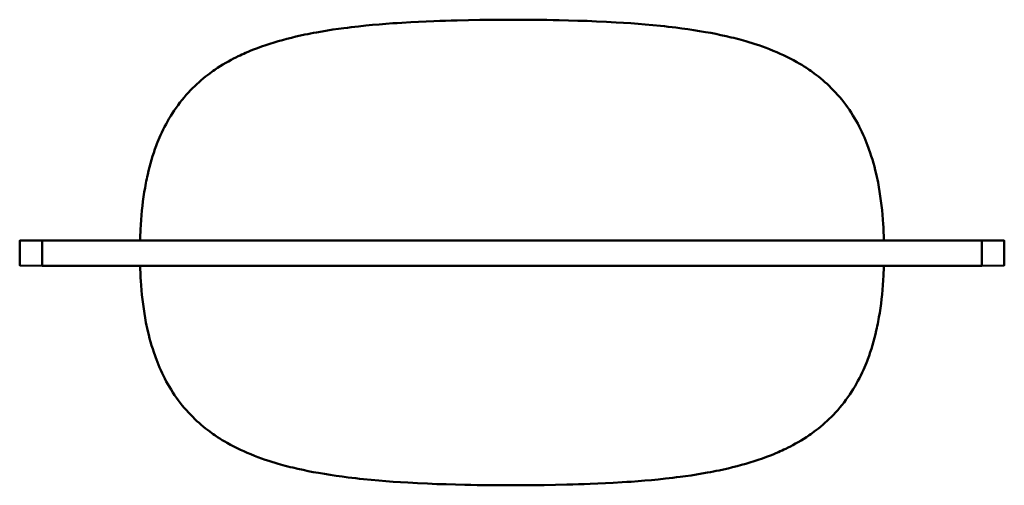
# Model space of a CAD drawing. Header units: millimetres. Extents: x 232 to 2412, y 755 to 2591.
# Tile 1 of 5: x 367 to 1425, y 755 to 1255. Entities that reach past the tile are written whole.
import ezdxf

# ---------------------------------------------------------------- set-up
doc = ezdxf.new("R2010")
doc.units = ezdxf.units.MM
doc.header["$LTSCALE"] = 10
doc.layers.add('Visibile (ISO)', color=7, linetype='Continuous', lineweight=50)

msp = doc.modelspace()

# ---------------------------------------------------------------- linework, layer by layer
at = {"layer": 'Visibile (ISO)'}
for p, q in [((738.67, 1248.356), (745.854, 1249.046)), ((745.854, 1249.046), (753.073, 1249.684)), ((753.073, 1249.684), (760.323, 1250.272)), ((760.323, 1250.272), (767.605, 1250.812)), ((767.605, 1250.812), (772.476, 1251.148)), ((772.476, 1251.148), (777.359, 1251.464)), ((777.359, 1251.464), (787.163, 1252.043)), ((787.163, 1252.043), (795.369, 1252.473)), ((795.369, 1252.473), (803.607, 1252.858)), ((803.607, 1252.858), (811.874, 1253.2)), ((811.874, 1253.2), (818.048, 1253.429)), ((818.048, 1253.429), (824.238, 1253.637)), ((824.238, 1253.637), (830.534, 1253.827)), ((830.534, 1253.827), (836.845, 1253.996)), ((836.845, 1253.996), (849.002, 1254.267)), ((849.002, 1254.267), (861.212, 1254.469)), ((861.212, 1254.469), (873.471, 1254.608)), ((873.471, 1254.608), (885.779, 1254.685)), ((885.779, 1254.685), (905.779, 1254.685)), ((905.779, 1254.685), (919.42, 1254.596)), ((919.42, 1254.596), (926.385, 1254.521)), ((926.385, 1254.521), (933.335, 1254.426)), ((933.335, 1254.426), (939.935, 1254.316)), ((939.935, 1254.316), (946.52, 1254.186)), ((946.52, 1254.186), (956.617, 1253.947)), ((956.617, 1253.947), (966.675, 1253.657)), ((966.675, 1253.657), (976.693, 1253.314)), ((976.693, 1253.314), (986.669, 1252.914)), ((986.669, 1252.914), (997.262, 1252.419)), ((997.262, 1252.419), (1002.539, 1252.144)), ((1002.539, 1252.144), (1007.803, 1251.85)), ((1007.803, 1251.85), (1015.673, 1251.371)), ((1015.673, 1251.371), (1023.51, 1250.844)), ((1023.51, 1250.844), (1031.313, 1250.265)), ((1031.313, 1250.265), (1039.081, 1249.633)), ((1039.081, 1249.633), (1047.342, 1248.894)), ((668.324, 1237.62), (673.206, 1238.666)), ((673.206, 1238.666), (676.207, 1239.282)), ((676.207, 1239.282), (679.219, 1239.879)), ((679.219, 1239.879), (682.374, 1240.484)), ((682.374, 1240.484), (685.541, 1241.07)), ((685.541, 1241.07), (691.774, 1242.164)), ((691.774, 1242.164), (697.529, 1243.11)), ((697.529, 1243.11), (703.318, 1244.002)), ((703.318, 1244.002), (709.138, 1244.843)), ((709.138, 1244.843), (714.989, 1245.635)), ((714.989, 1245.635), (718.851, 1246.13)), ((718.851, 1246.13), (722.725, 1246.605)), ((722.725, 1246.605), (726.721, 1247.074)), ((726.721, 1247.074), (730.729, 1247.524)), ((730.729, 1247.524), (738.67, 1248.356)), ((1047.342, 1248.894), (1055.558, 1248.085)), ((1055.558, 1248.085), (1059.673, 1247.65)), ((1059.673, 1247.65), (1063.775, 1247.195)), ((1063.775, 1247.195), (1067.818, 1246.726)), ((1067.818, 1246.726), (1071.849, 1246.237)), ((1071.849, 1246.237), (1078.308, 1245.405)), ((1078.308, 1245.405), (1084.732, 1244.515)), ((1084.732, 1244.515), (1091.118, 1243.566)), ((1091.118, 1243.566), (1097.466, 1242.552)), ((1097.466, 1242.552), (1103.773, 1241.473)), ((1103.773, 1241.473), (1109.368, 1240.449)), ((1109.368, 1240.449), (1114.926, 1239.367)), ((1114.926, 1239.367), (1120.447, 1238.224)), ((631.035, 1227.397), (635.498, 1228.864)), ((635.498, 1228.864), (640.002, 1230.269)), ((640.002, 1230.269), (644.544, 1231.613)), ((644.544, 1231.613), (649.123, 1232.9)), ((649.123, 1232.9), (653.871, 1234.164)), ((653.871, 1234.164), (658.655, 1235.371)), ((658.655, 1235.371), (663.473, 1236.522)), ((663.473, 1236.522), (668.324, 1237.62)), ((1120.447, 1238.224), (1125.928, 1237.018)), ((1125.928, 1237.018), (1131.367, 1235.745)), ((1131.367, 1235.745), (1134.111, 1235.072)), ((1134.111, 1235.072), (1136.844, 1234.381)), ((1136.844, 1234.381), (1139.484, 1233.693)), ((1139.484, 1233.693), (1142.112, 1232.988)), ((1142.112, 1232.988), (1144.653, 1232.285)), ((1144.653, 1232.285), (1147.182, 1231.565)), ((1147.182, 1231.565), (1150.537, 1230.577)), ((1150.537, 1230.577), (1153.872, 1229.556)), ((1153.872, 1229.556), (1157.185, 1228.502)), ((1157.185, 1228.502), (1161.131, 1227.191)), ((603.493, 1216.376), (605.423, 1217.277)), ((605.423, 1217.277), (607.403, 1218.178)), ((607.403, 1218.178), (609.395, 1219.062)), ((609.395, 1219.062), (612.211, 1220.275)), ((612.211, 1220.275), (615.049, 1221.456)), ((615.049, 1221.456), (617.909, 1222.605)), ((617.909, 1222.605), (620.068, 1223.446)), ((620.068, 1223.446), (622.239, 1224.27)), ((622.239, 1224.27), (626.615, 1225.867)), ((626.615, 1225.867), (631.035, 1227.397)), ((1161.131, 1227.191), (1165.044, 1225.83)), ((1165.044, 1225.83), (1168.923, 1224.417)), ((1168.923, 1224.417), (1172.766, 1222.951)), ((1172.766, 1222.951), (1176.573, 1221.429)), ((1176.573, 1221.429), (1180.34, 1219.852)), ((1180.34, 1219.852), (1184.068, 1218.216)), ((1184.068, 1218.216), (1187.755, 1216.522)), ((585.082, 1206.547), (588.003, 1208.272)), ((588.003, 1208.272), (590.959, 1209.95)), ((590.959, 1209.95), (593.95, 1211.581)), ((593.95, 1211.581), (596.469, 1212.905)), ((596.469, 1212.905), (599.01, 1214.197)), ((599.01, 1214.197), (601.574, 1215.459)), ((601.574, 1215.459), (603.493, 1216.376)), ((1187.755, 1216.522), (1191.398, 1214.768)), ((1191.398, 1214.768), (1194.997, 1212.952)), ((1194.997, 1212.952), (1198.55, 1211.074)), ((1198.55, 1211.074), (1200.309, 1210.111)), ((1200.309, 1210.111), (1202.055, 1209.132)), ((1202.055, 1209.132), (1204.652, 1207.632)), ((1204.652, 1207.632), (1207.221, 1206.096)), ((568.533, 1195.3), (570.798, 1197.005)), ((570.798, 1197.005), (573.093, 1198.675)), ((573.093, 1198.675), (574.627, 1199.76)), ((574.627, 1199.76), (576.175, 1200.83)), ((576.175, 1200.83), (577.757, 1201.899)), ((577.757, 1201.899), (579.353, 1202.953)), ((579.353, 1202.953), (582.198, 1204.774)), ((582.198, 1204.774), (585.082, 1206.547)), ((1207.221, 1206.096), (1209.76, 1204.522)), ((1209.76, 1204.522), (1212.27, 1202.911)), ((1212.27, 1202.911), (1215.405, 1200.815)), ((1215.405, 1200.815), (1216.954, 1199.743)), ((1216.954, 1199.743), (1218.49, 1198.657)), ((1218.49, 1198.657), (1220.771, 1196.997)), ((1220.771, 1196.997), (1223.021, 1195.302)), ((554.686, 1183.433), (556.977, 1185.588)), ((556.977, 1185.588), (559.31, 1187.697)), ((559.31, 1187.697), (561.682, 1189.761)), ((561.682, 1189.761), (564.094, 1191.78)), ((564.094, 1191.78), (566.298, 1193.558)), ((566.298, 1193.558), (568.533, 1195.3)), ((1223.021, 1195.302), (1225.242, 1193.571)), ((1225.242, 1193.571), (1227.433, 1191.805)), ((1227.433, 1191.805), (1229.83, 1189.8)), ((1229.83, 1189.8), (1232.188, 1187.75)), ((1232.188, 1187.75), (1234.506, 1185.656)), ((1234.506, 1185.656), (1236.784, 1183.517)), ((545.518, 1173.881), (547.847, 1176.461)), ((547.847, 1176.461), (550.228, 1178.986)), ((550.228, 1178.986), (552.436, 1181.232)), ((552.436, 1181.232), (554.686, 1183.433)), ((1236.784, 1183.517), (1239.021, 1181.333)), ((1239.021, 1181.333), (1241.216, 1179.104)), ((1241.216, 1179.104), (1243.562, 1176.621)), ((1243.562, 1176.621), (1245.858, 1174.086)), ((536.744, 1163.021), (538.856, 1165.816)), ((538.856, 1165.816), (541.022, 1168.558)), ((541.022, 1168.558), (543.243, 1171.247)), ((543.243, 1171.247), (545.518, 1173.881)), ((1245.858, 1174.086), (1248.103, 1171.497)), ((1248.103, 1171.497), (1250.295, 1168.855)), ((1250.295, 1168.855), (1252.435, 1166.161)), ((1252.435, 1166.161), (1254.521, 1163.415)), ((528.858, 1151.319), (530.745, 1154.321)), ((530.745, 1154.321), (532.689, 1157.273)), ((532.689, 1157.273), (534.689, 1160.173)), ((534.689, 1160.173), (536.744, 1163.021)), ((1254.521, 1163.415), (1256.554, 1160.617)), ((1256.554, 1160.617), (1258.533, 1157.768)), ((1258.533, 1157.768), (1260.458, 1154.869)), ((1260.458, 1154.869), (1262.328, 1151.92)), ((523.819, 1142.544), (525.399, 1145.425)), ((525.399, 1145.425), (527.028, 1148.266)), ((527.028, 1148.266), (528.858, 1151.319)), ((1262.328, 1151.92), (1264.144, 1148.923)), ((1264.144, 1148.923), (1265.805, 1146.052)), ((1265.805, 1146.052), (1267.417, 1143.14)), ((517.971, 1130.624), (519.362, 1133.661)), ((519.362, 1133.661), (520.8, 1136.661)), ((520.8, 1136.661), (522.286, 1139.622)), ((522.286, 1139.622), (523.819, 1142.544)), ((1267.417, 1143.14), (1268.98, 1140.187)), ((1268.98, 1140.187), (1270.495, 1137.194)), ((1270.495, 1137.194), (1271.96, 1134.161)), ((1271.96, 1134.161), (1273.377, 1131.089)), ((514.08, 1121.293), (514.825, 1123.185)), ((514.825, 1123.185), (515.844, 1125.687)), ((515.844, 1125.687), (516.892, 1128.167)), ((516.892, 1128.167), (517.971, 1130.624)), ((1273.377, 1131.089), (1274.611, 1128.292)), ((1274.611, 1128.292), (1275.806, 1125.465)), ((1275.806, 1125.465), (1276.962, 1122.609)), ((1276.962, 1122.609), (1278.079, 1119.724)), ((509.419, 1107.996), (510.652, 1111.792)), ((510.652, 1111.792), (511.946, 1115.545)), ((511.946, 1115.545), (513.352, 1119.389)), ((513.352, 1119.389), (514.08, 1121.293)), ((1278.079, 1119.724), (1278.802, 1117.785)), ((1278.802, 1117.785), (1279.509, 1115.834)), ((1279.509, 1115.834), (1280.871, 1111.895)), ((1280.871, 1111.895), (1282.072, 1108.206)), ((507.131, 1100.281), (508.245, 1104.158)), ((508.245, 1104.158), (509.419, 1107.996)), ((1282.072, 1108.206), (1283.217, 1104.479)), ((1283.217, 1104.479), (1284.306, 1100.714)), ((504.134, 1088.422), (505.076, 1092.412)), ((505.076, 1092.412), (506.074, 1096.365)), ((506.074, 1096.365), (507.131, 1100.281)), ((1284.306, 1100.714), (1285.34, 1096.912)), ((1285.34, 1096.912), (1286.319, 1093.075)), ((1286.319, 1093.075), (1287.244, 1089.205)), ((502.152, 1078.98), (502.62, 1081.357)), ((502.62, 1081.357), (503.106, 1083.723)), ((503.106, 1083.723), (503.611, 1086.079)), ((503.611, 1086.079), (504.134, 1088.422)), ((1287.244, 1089.205), (1287.946, 1086.085)), ((1287.946, 1086.085), (1288.614, 1082.945)), ((1288.614, 1082.945), (1289.249, 1079.785)), ((1289.249, 1079.785), (1289.704, 1077.402)), ((499.725, 1064.496), (500.463, 1069.364)), ((500.463, 1069.364), (501.272, 1074.192)), ((501.272, 1074.192), (501.703, 1076.591)), ((501.703, 1076.591), (502.152, 1078.98)), ((1289.704, 1077.402), (1290.141, 1075.009)), ((1290.141, 1075.009), (1290.961, 1070.192)), ((1290.961, 1070.192), (1291.719, 1065.281)), ((498.452, 1054.651), (499.055, 1059.591)), ((499.055, 1059.591), (499.725, 1064.496)), ((1291.719, 1065.281), (1292.406, 1060.331)), ((1292.406, 1060.331), (1293.025, 1055.345)), ((497.442, 1044.67), (497.915, 1049.676)), ((497.915, 1049.676), (498.452, 1054.651)), ((1293.025, 1055.345), (1293.577, 1050.323)), ((1293.577, 1050.323), (1294.062, 1045.269)), ((496.682, 1034.57), (497.032, 1039.634)), ((497.032, 1039.634), (497.442, 1044.67)), ((1294.062, 1045.269), (1294.484, 1040.183)), ((1294.484, 1040.183), (1294.844, 1035.067)), ((496.246, 1026.43), (496.392, 1029.478)), ((496.392, 1029.478), (496.682, 1034.57)), ((1294.844, 1035.067), (1295.025, 1032.087)), ((1295.025, 1032.087), (1295.185, 1029.097)), ((1295.185, 1029.097), (1295.327, 1026.064)), ((366.529, 1017.271), (366.529, 990.99)), ((366.777, 1017.521), (390.779, 1017.731)), ((390.779, 1017.731), (390.779, 1017.531)), ((390.779, 1017.731), (1400.779, 1017.731)), ((390.779, 990.731), (390.779, 1017.531)), ((390.779, 1017.481), (390.779, 990.781)), ((495.945, 1017.731), (496.015, 1020.269)), ((496.015, 1020.269), (496.121, 1023.373)), ((496.121, 1023.373), (496.246, 1026.43)), ((1295.327, 1026.064), (1295.449, 1023.022)), ((1295.449, 1023.022), (1295.61, 1017.731)), ((1400.779, 1017.731), (1400.779, 1017.531)), ((1400.779, 1017.731), (1424.781, 1017.521)), ((1400.779, 990.731), (1400.779, 1017.531)), ((1400.779, 990.781), (1400.779, 1017.481)), ((1425.029, 1017.271), (1425.029, 990.99)), ((390.779, 990.531), (366.777, 990.74)), ((390.779, 990.731), (390.779, 990.531)), ((1400.779, 990.531), (390.779, 990.531)), ((496.108, 986.385), (495.982, 990.531)), ((496.23, 983.343), (496.108, 986.385)), ((1295.436, 986.035), (1295.311, 982.978)), ((1295.543, 989.139), (1295.436, 986.035)), ((1295.581, 990.531), (1295.543, 989.139)), ((1424.781, 990.74), (1400.779, 990.531)), ((1400.779, 990.731), (1400.779, 990.531)), ((496.373, 980.31), (496.23, 983.343)), ((496.533, 977.321), (496.373, 980.31)), ((496.714, 974.34), (496.533, 977.321)), ((497.073, 969.224), (496.714, 974.34)), ((1294.876, 974.838), (1294.526, 969.773)), ((1295.166, 979.929), (1294.876, 974.838)), ((1295.311, 982.978), (1295.166, 979.929)), ((497.495, 964.138), (497.073, 969.224)), ((497.981, 959.084), (497.495, 964.138)), ((1294.115, 964.737), (1293.643, 959.731)), ((1294.526, 969.773), (1294.115, 964.737)), ((498.533, 954.063), (497.981, 959.084)), ((499.151, 949.076), (498.533, 954.063)), ((1293.105, 954.757), (1292.503, 949.816)), ((1293.643, 959.731), (1293.105, 954.757)), ((499.839, 944.127), (499.151, 949.076)), ((500.596, 939.215), (499.839, 944.127)), ((1291.833, 944.911), (1291.094, 940.043)), ((1292.503, 949.816), (1291.833, 944.911)), ((501.416, 934.398), (500.596, 939.215)), ((501.853, 932.005), (501.416, 934.398)), ((502.308, 929.623), (501.853, 932.005)), ((1289.855, 932.816), (1289.405, 930.428)), ((1290.286, 935.215), (1289.855, 932.816)), ((1291.094, 940.043), (1290.286, 935.215)), ((502.944, 926.463), (502.308, 929.623)), ((503.612, 923.322), (502.944, 926.463)), ((504.314, 920.202), (503.612, 923.322)), ((1287.423, 920.985), (1286.482, 916.996)), ((1287.947, 923.329), (1287.423, 920.985)), ((1288.452, 925.684), (1287.947, 923.329)), ((1288.938, 928.05), (1288.452, 925.684)), ((1289.405, 930.428), (1288.938, 928.05)), ((505.239, 916.332), (504.314, 920.202)), ((506.218, 912.495), (505.239, 916.332)), ((507.251, 908.694), (506.218, 912.495)), ((1285.483, 913.042), (1284.427, 909.126)), ((1286.482, 916.996), (1285.483, 913.042)), ((508.34, 904.929), (507.251, 908.694)), ((509.485, 901.201), (508.34, 904.929)), ((510.687, 897.512), (509.485, 901.201)), ((1282.139, 901.412), (1280.905, 897.616)), ((1283.312, 905.249), (1282.139, 901.412)), ((1284.427, 909.126), (1283.312, 905.249)), ((512.049, 893.574), (510.687, 897.512)), ((512.755, 891.622), (512.049, 893.574)), ((513.479, 889.683), (512.755, 891.622)), ((514.596, 886.798), (513.479, 889.683)), ((1278.205, 890.018), (1277.477, 888.114)), ((1279.611, 893.862), (1278.205, 890.018)), ((1280.905, 897.616), (1279.611, 893.862)), ((515.752, 883.942), (514.596, 886.798)), ((516.946, 881.115), (515.752, 883.942)), ((518.18, 878.318), (516.946, 881.115)), ((1273.586, 878.784), (1272.196, 875.746)), ((1274.665, 881.24), (1273.586, 878.784)), ((1275.714, 883.72), (1274.665, 881.24)), ((1276.733, 886.222), (1275.714, 883.72)), ((1277.477, 888.114), (1276.733, 886.222)), ((519.597, 875.246), (518.18, 878.318)), ((521.063, 872.213), (519.597, 875.246)), ((522.577, 869.22), (521.063, 872.213)), ((524.14, 866.267), (522.577, 869.22)), ((1269.272, 869.786), (1267.739, 866.864)), ((1270.758, 872.747), (1269.272, 869.786)), ((1272.196, 875.746), (1270.758, 872.747)), ((525.753, 863.355), (524.14, 866.267)), ((527.414, 860.485), (525.753, 863.355)), ((529.229, 857.487), (527.414, 860.485)), ((531.099, 854.538), (529.229, 857.487)), ((1262.699, 858.089), (1260.812, 855.086)), ((1264.53, 861.141), (1262.699, 858.089)), ((1266.158, 863.982), (1264.53, 861.141)), ((1267.739, 866.864), (1266.158, 863.982)), ((533.024, 851.639), (531.099, 854.538)), ((535.003, 848.79), (533.024, 851.639)), ((537.036, 845.993), (535.003, 848.79)), ((1256.869, 849.235), (1254.813, 846.387)), ((1258.869, 852.135), (1256.869, 849.235)), ((1260.812, 855.086), (1258.869, 852.135)), ((539.123, 843.246), (537.036, 845.993)), ((541.263, 840.552), (539.123, 843.246)), ((543.455, 837.911), (541.263, 840.552)), ((545.699, 835.322), (543.455, 837.911)), ((1248.314, 838.161), (1246.039, 835.526)), ((1250.535, 840.849), (1248.314, 838.161)), ((1252.702, 843.591), (1250.535, 840.849)), ((1254.813, 846.387), (1252.702, 843.591)), ((547.995, 832.786), (545.699, 835.322)), ((550.342, 830.303), (547.995, 832.786)), ((552.537, 828.075), (550.342, 830.303)), ((554.774, 825.891), (552.537, 828.075)), ((557.052, 823.751), (554.774, 825.891)), ((1236.872, 825.975), (1234.58, 823.82)), ((1239.122, 828.175), (1236.872, 825.975)), ((1241.33, 830.421), (1239.122, 828.175)), ((1243.711, 832.946), (1241.33, 830.421)), ((1246.039, 835.526), (1243.711, 832.946)), ((559.37, 821.657), (557.052, 823.751)), ((561.728, 819.608), (559.37, 821.657)), ((564.125, 817.603), (561.728, 819.608)), ((566.315, 815.836), (564.125, 817.603)), ((568.536, 814.105), (566.315, 815.836)), ((1225.259, 815.85), (1223.025, 814.108)), ((1227.463, 817.628), (1225.259, 815.85)), ((1229.875, 819.646), (1227.463, 817.628)), ((1232.248, 821.71), (1229.875, 819.646)), ((1234.58, 823.82), (1232.248, 821.71)), ((570.787, 812.41), (568.536, 814.105)), ((573.067, 810.751), (570.787, 812.41)), ((574.603, 809.664), (573.067, 810.751)), ((576.152, 808.593), (574.603, 809.664)), ((579.288, 806.497), (576.152, 808.593)), ((581.797, 804.885), (579.288, 806.497)), ((584.337, 803.311), (581.797, 804.885)), ((1209.359, 804.633), (1206.476, 802.86)), ((1212.205, 806.454), (1209.359, 804.633)), ((1213.8, 807.508), (1212.205, 806.454)), ((1215.383, 808.577), (1213.8, 807.508)), ((1216.93, 809.647), (1215.383, 808.577)), ((1218.465, 810.733), (1216.93, 809.647)), ((1220.76, 812.402), (1218.465, 810.733)), ((1223.025, 814.108), (1220.76, 812.402)), ((586.905, 801.775), (584.337, 803.311)), ((589.502, 800.276), (586.905, 801.775)), ((591.249, 799.297), (589.502, 800.276)), ((593.008, 798.334), (591.249, 799.297)), ((596.56, 796.455), (593.008, 798.334)), ((600.159, 794.639), (596.56, 796.455)), ((603.803, 792.885), (600.159, 794.639)), ((1189.984, 793.948), (1188.065, 793.031)), ((1192.548, 795.21), (1189.984, 793.948)), ((1195.089, 796.503), (1192.548, 795.21)), ((1197.608, 797.827), (1195.089, 796.503)), ((1200.599, 799.458), (1197.608, 797.827)), ((1203.555, 801.135), (1200.599, 799.458)), ((1206.476, 802.86), (1203.555, 801.135)), ((607.489, 791.191), (603.803, 792.885)), ((611.217, 789.556), (607.489, 791.191)), ((614.985, 787.978), (611.217, 789.556)), ((618.791, 786.457), (614.985, 787.978)), ((622.635, 784.99), (618.791, 786.457)), ((626.513, 783.577), (622.635, 784.99)), ((630.427, 782.216), (626.513, 783.577)), ((1164.942, 783.541), (1160.522, 782.01)), ((1169.318, 785.138), (1164.942, 783.541)), ((1171.489, 785.962), (1169.318, 785.138)), ((1173.648, 786.803), (1171.489, 785.962)), ((1176.508, 787.952), (1173.648, 786.803)), ((1179.347, 789.132), (1176.508, 787.952)), ((1182.162, 790.345), (1179.347, 789.132)), ((1184.154, 791.23), (1182.162, 790.345)), ((1186.135, 792.131), (1184.154, 791.23)), ((1188.065, 793.031), (1186.135, 792.131)), ((634.373, 780.906), (630.427, 782.216)), ((637.686, 779.852), (634.373, 780.906)), ((641.02, 778.831), (637.686, 779.852)), ((644.375, 777.843), (641.02, 778.831)), ((646.905, 777.122), (644.375, 777.843)), ((649.446, 776.42), (646.905, 777.122)), ((652.074, 775.714), (649.446, 776.42)), ((654.713, 775.026), (652.074, 775.714)), ((657.446, 774.335), (654.713, 775.026)), ((660.191, 773.663), (657.446, 774.335)), ((665.63, 772.39), (660.191, 773.663)), ((1128.085, 772.885), (1123.234, 771.787)), ((1132.903, 774.037), (1128.085, 772.885)), ((1137.687, 775.243), (1132.903, 774.037)), ((1142.434, 776.508), (1137.687, 775.243)), ((1147.014, 777.794), (1142.434, 776.508)), ((1151.556, 779.138), (1147.014, 777.794)), ((1156.059, 780.543), (1151.556, 779.138)), ((1160.522, 782.01), (1156.059, 780.543)), ((671.111, 771.183), (665.63, 772.39)), ((676.631, 770.04), (671.111, 771.183)), ((682.19, 768.958), (676.631, 770.04)), ((687.784, 767.935), (682.19, 768.958)), ((694.091, 766.855), (687.784, 767.935)), ((700.439, 765.842), (694.091, 766.855)), ((706.826, 764.892), (700.439, 765.842)), ((713.25, 764.003), (706.826, 764.892)), ((719.709, 763.171), (713.25, 764.003)), ((723.739, 762.681), (719.709, 763.171)), ((727.782, 762.212), (723.739, 762.681)), ((731.885, 761.758), (727.782, 762.212)), ((1064.837, 762.333), (1060.828, 761.884)), ((1068.833, 762.802), (1064.837, 762.333)), ((1072.707, 763.278), (1068.833, 762.802)), ((1076.569, 763.773), (1072.707, 763.278)), ((1082.419, 764.564), (1076.569, 763.773)), ((1088.24, 765.405), (1082.419, 764.564)), ((1094.028, 766.297), (1088.24, 765.405)), ((1099.784, 767.243), (1094.028, 766.297)), ((1106.016, 768.338), (1099.784, 767.243)), ((1109.183, 768.923), (1106.016, 768.338)), ((1112.339, 769.528), (1109.183, 768.923)), ((1115.351, 770.125), (1112.339, 769.528)), ((1118.352, 770.741), (1115.351, 770.125)), ((1123.234, 771.787), (1118.352, 770.741)), ((735.999, 761.323), (731.885, 761.758)), ((744.216, 760.513), (735.999, 761.323)), ((752.476, 759.774), (744.216, 760.513)), ((760.244, 759.142), (752.476, 759.774)), ((768.048, 758.564), (760.244, 759.142)), ((775.885, 758.036), (768.048, 758.564)), ((783.755, 757.557), (775.885, 758.036)), ((789.018, 757.263), (783.755, 757.557)), ((794.296, 756.988), (789.018, 757.263)), ((804.889, 756.494), (794.296, 756.988)), ((814.865, 756.093), (804.889, 756.494)), ((824.883, 755.75), (814.865, 756.093)), ((834.941, 755.46), (824.883, 755.75)), ((845.037, 755.221), (834.941, 755.46)), ((851.622, 755.092), (845.037, 755.221)), ((858.222, 754.982), (851.622, 755.092)), ((865.172, 754.886), (858.222, 754.982)), ((872.138, 754.812), (865.172, 754.886)), ((885.779, 754.723), (872.138, 754.812)), ((905.944, 754.723), (885.779, 754.723)), ((918.21, 754.801), (905.944, 754.723)), ((930.428, 754.939), (918.21, 754.801)), ((942.597, 755.142), (930.428, 754.939)), ((954.712, 755.411), (942.597, 755.142)), ((961.024, 755.581), (954.712, 755.411)), ((967.319, 755.77), (961.024, 755.581)), ((973.509, 755.978), (967.319, 755.77)), ((979.684, 756.207), (973.509, 755.978)), ((987.951, 756.55), (979.684, 756.207)), ((996.188, 756.934), (987.951, 756.55)), ((1004.394, 757.364), (996.188, 756.934)), ((1014.198, 757.943), (1004.394, 757.364)), ((1019.082, 758.259), (1014.198, 757.943)), ((1023.953, 758.595), (1019.082, 758.259)), ((1031.234, 759.136), (1023.953, 758.595)), ((1038.485, 759.724), (1031.234, 759.136)), ((1045.703, 760.361), (1038.485, 759.724)), ((1052.887, 761.051), (1045.703, 760.361)), ((1060.828, 761.884), (1052.887, 761.051))]:
    msp.add_line(p, q, dxfattribs=at)
for centre, start, end in [((366.779, 1017.271), 90.5, 180), ((1424.779, 1017.271), 0, 89.5), ((366.779, 990.99), 180, 269.5), ((1424.779, 990.99), 270.5, 0)]:
    msp.add_arc(centre, 0.25, start, end, dxfattribs=at)

doc.saveas('drawing.dxf')
